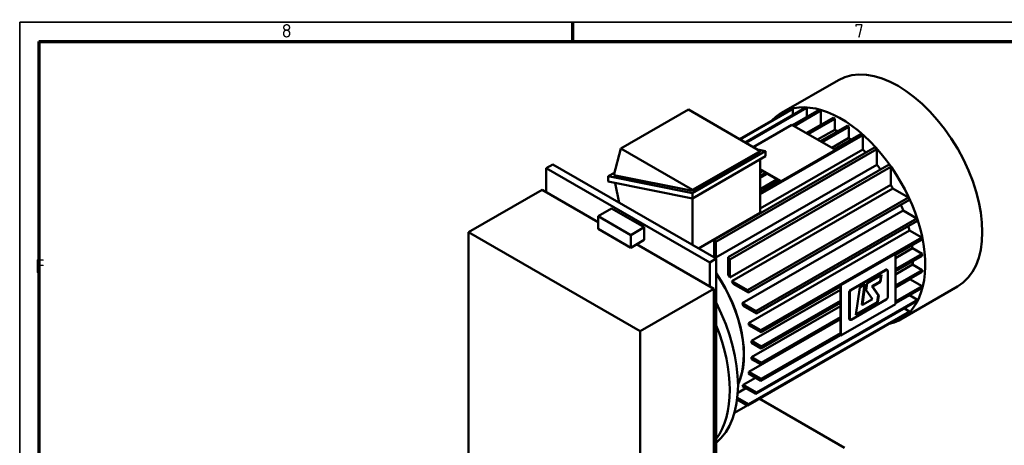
# Model space of a CAD drawing. Header units: millimetres. Extents: x 10 to 2368, y 10 to 1673.
# Tile 5 of 10: x 10 to 521, y 1452 to 1673. Entities that reach past the tile are written whole.
import ezdxf

# ---------------------------------------------------------------- set-up
doc = ezdxf.new("R2010")
doc.units = ezdxf.units.MM
doc.header["$LTSCALE"] = 2
doc.layers.get('0').update_dxf_attribs({"lineweight": 25})
for name, color, linetype, lineweight in [('Rahmen (ISO)', 7, 'Continuous', 70), ('Sichtbar (ISO)', 7, 'Continuous', 50), ('Sichtbar schmal (ISO)', 7, 'Continuous', 35), ('Symbol (ISO)', 7, 'Continuous', 25)]:
    doc.layers.add(name, color=color, linetype=linetype, lineweight=lineweight)
doc.styles.add('Notiztext (DIN)', font='isocpeur.ttf')

# ---------------------------------------------------------------- blocks, each defined once
blk = doc.blocks.new('Ränder Hagen+Goebel Rahmen')
at = {"layer": 'Rahmen (ISO)', "linetype": 'Continuous', "lineweight": 35}
for q in [(5, 5), (1184, 836)]:
    blk.add_line((5, 836), q, dxfattribs=at)
at = {"layer": 'Rahmen (ISO)'}
for p, q in [((148.63, 831), (148.63, 836)), ((10, 831), (1179, 831)), ((10, 831), (10, 10))]:
    blk.add_line(p, q, dxfattribs=at)
at = {"layer": 'Symbol (ISO)', "char_height": 3.5, "style": 'Notiztext (DIN)'}
for s, insert, attachment_point in [('8', (74.31, 832), 8), ('7', (222.94, 832), 8), ('F', (9, 770.92), 7)]:
    blk.add_mtext(s, dxfattribs=dict(at, insert=insert, attachment_point=attachment_point))

msp = doc.modelspace()

# ---------------------------------------------------------------- linework, layer by layer
at = {"layer": 'Sichtbar (ISO)'}
for p, q in [((435.174, 1641.9848), (405.5625, 1624.9327)), ((322.1401, 1606.3993), (357.2125, 1626.5962)), ((357.2125, 1626.5962), (394.5112, 1605.1174)), ((410.5558, 1626.7178), (383.7786, 1611.2978)), ((411.4043, 1626.9361), (384.0133, 1611.1627)), ((417.8308, 1627.5584), (386.6862, 1609.6234)), ((418.6793, 1627.5206), (387.1433, 1609.3602)), ((425.1058, 1626.4622), (411.3349, 1618.5321)), ((411.4043, 1623.8576), (411.4043, 1626.9361)), ((425.4335, 1626.374), (411.5753, 1618.3936)), ((412.0961, 1618.0937), (425.9543, 1626.0741)), ((418.6793, 1622.7614), (418.6793, 1627.5206)), ((425.9543, 1626.0741), (425.4335, 1626.374)), ((425.9543, 1618.7765), (425.9543, 1626.0741)), ((418.5226, 1614.3929), (432.3808, 1622.3733)), ((419.3711, 1613.9043), (433.2293, 1621.8847)), ((433.2293, 1621.8847), (432.3808, 1622.3733)), ((433.2293, 1616.1652), (433.2293, 1621.8847)), ((410.9867, 1618.7326), (390.9274, 1607.1811)), ((410.9867, 1618.7326), (433.6142, 1605.7023)), ((425.9543, 1618.7765), (418.4324, 1614.4449)), ((433.2293, 1616.1652), (424.3372, 1611.0446)), ((425.7976, 1610.2035), (439.6558, 1618.1839)), ((426.6462, 1609.7149), (440.5044, 1617.6953)), ((440.5044, 1617.6953), (439.6558, 1618.1839)), ((440.5044, 1611.8798), (440.5044, 1617.6953)), ((447.7794, 1613.4053), (394.5112, 1582.7302)), ((440.5044, 1611.8798), (431.6956, 1606.8071)), ((433.0727, 1606.0141), (446.9309, 1613.9945)), ((447.4517, 1613.6946), (433.5935, 1605.7142)), ((447.4517, 1613.6946), (446.9309, 1613.9945)), ((447.7794, 1605.9084), (447.7794, 1613.4053)), ((318.4265, 1592.5139), (322.1401, 1606.3993)), ((322.1401, 1606.3993), (359.4387, 1584.9204)), ((454.2059, 1607.0622), (370.6259, 1558.9317)), ((455.0544, 1606.1227), (371.4744, 1557.9922)), ((393.0271, 1605.972), (397.3396, 1605.1174)), ((447.7794, 1605.9084), (394.5112, 1575.2333)), ((433.6142, 1605.7023), (405.3299, 1589.4145)), ((433.6142, 1605.3753), (405.3299, 1589.0874)), ((433.6142, 1605.7023), (433.6142, 1605.3753)), ((455.0544, 1598.0111), (455.0544, 1606.1227)), ((359.4387, 1583.2917), (397.3396, 1605.1174)), ((359.4387, 1584.9204), (394.5112, 1605.1174)), ((359.4387, 1584.3863), (394.5112, 1604.5832)), ((359.4387, 1580.5395), (397.3396, 1602.3652)), ((394.5112, 1605.1174), (394.5112, 1604.5832)), ((394.5112, 1600.7364), (394.5112, 1573.0695)), ((397.3396, 1605.1174), (397.3396, 1602.3652)), ((286.8188, 1598.1051), (283.4247, 1596.1505)), ((283.4247, 1583.7238), (283.4247, 1596.1505)), ((283.4247, 1596.1505), (368.2775, 1547.287)), ((286.8188, 1598.1051), (371.6716, 1549.2416)), ((455.0544, 1598.0111), (371.4744, 1549.8806)), ((461.4809, 1598.0989), (377.9009, 1549.9683)), ((462.3294, 1596.9033), (378.7494, 1548.7728)), ((394.5112, 1595.6446), (405.3299, 1589.4145)), ((397.2294, 1593.7522), (394.5112, 1595.3175)), ((462.3294, 1587.5066), (462.3294, 1596.9033)), ((315.598, 1591.9797), (318.7725, 1593.8078)), ((315.598, 1589.2275), (315.598, 1591.9797)), ((315.598, 1591.9797), (359.4387, 1583.2917)), ((359.4387, 1584.3863), (318.4265, 1592.5139)), ((395.769, 1594.5932), (394.5112, 1593.8689)), ((394.5112, 1592.1868), (397.2294, 1593.7522)), ((394.5112, 1591.2096), (398.078, 1593.2636)), ((403.1274, 1590.3558), (394.5112, 1585.394)), ((397.2294, 1593.7522), (398.078, 1593.2636)), ((404.5044, 1589.5628), (398.078, 1593.2636)), ((281.3034, 1584.9454), (243.1196, 1562.9568)), ((281.3034, 1584.9454), (310.2947, 1568.2504)), ((359.4387, 1580.5395), (315.598, 1589.2275)), ((321.349, 1578.2205), (319.2462, 1588.5046)), ((359.4387, 1584.9204), (359.4387, 1584.3863)), ((462.3294, 1587.5066), (378.7494, 1539.3761)), ((463.346, 1585.7459), (379.7659, 1537.6154)), ((394.5112, 1583.808), (404.5044, 1589.5628)), ((405.0253, 1589.2629), (394.5112, 1583.2082)), ((404.5044, 1589.5628), (405.0253, 1589.2629)), ((405.3299, 1589.0874), (405.0253, 1589.2629)), ((405.3299, 1589.4145), (405.3299, 1589.0874)), ((463.346, 1585.7459), (471.4733, 1581.0657)), ((359.4387, 1583.2917), (359.4387, 1580.5395)), ((359.4387, 1580.5395), (359.4387, 1556.2861)), ((471.4733, 1581.0657), (387.8933, 1532.9351)), ((310.2947, 1571.2251), (317.3658, 1575.2971)), ((317.3658, 1575.2971), (334.3364, 1565.5244)), ((472.0847, 1579.7325), (388.5047, 1531.602)), ((310.2947, 1564.6847), (310.2947, 1571.2251)), ((327.2653, 1561.4524), (310.2947, 1571.2251)), ((362.4025, 1554.5793), (394.5112, 1573.0695)), ((468.808, 1574.1892), (385.228, 1526.0587)), ((475.8238, 1570.1491), (392.2438, 1522.0186)), ((468.808, 1574.1892), (475.8238, 1570.1491)), ((327.2653, 1554.912), (310.2947, 1564.6847)), ((334.3364, 1565.5244), (327.2653, 1561.4524)), ((334.3364, 1558.984), (334.3364, 1565.5244)), ((476.2138, 1568.9435), (392.6337, 1520.813)), ((243.1196, 1393.6369), (243.1196, 1562.9568)), ((243.1196, 1562.9568), (332.215, 1511.6502)), ((327.2653, 1554.912), (327.2653, 1561.4524)), ((472.015, 1563.9312), (388.435, 1515.8006)), ((478.4992, 1560.1972), (394.9192, 1512.0666)), ((478.5862, 1559.7682), (464.7269, 1551.7872)), ((472.015, 1563.9312), (478.4992, 1560.1972)), ((478.5862, 1559.7682), (478.5862, 1559.166)), ((334.3364, 1558.984), (327.2653, 1554.912)), ((330.3612, 1556.6949), (370.3988, 1533.6387)), ((370.6259, 1558.9317), (370.6259, 1550.9165)), ((371.4744, 1557.9922), (371.4744, 1549.8806)), ((464.7269, 1551.185), (478.5862, 1559.166)), ((473.5562, 1554.6324), (464.7269, 1549.5479)), ((473.5562, 1554.6324), (478.5862, 1551.7358)), ((371.6716, 1549.2416), (368.2775, 1547.287)), ((371.6716, 1549.2416), (371.6716, 1434.785)), ((377.9009, 1549.9683), (377.9009, 1540.7797)), ((464.444, 1551.9765), (436.1597, 1535.6887)), ((464.7269, 1551.8136), (436.4426, 1535.5258)), ((464.7269, 1551.8136), (464.444, 1551.9765)), ((464.7269, 1525.6521), (464.7269, 1551.8136)), ((464.7269, 1543.7548), (478.5862, 1551.7358)), ((464.7269, 1542.7737), (478.5862, 1550.7548)), ((478.5862, 1551.7358), (478.5862, 1550.7548)), ((368.2775, 1547.287), (368.2775, 1534.8603)), ((378.7494, 1548.7728), (378.7494, 1539.3761)), ((473.6393, 1546.1732), (464.7269, 1541.0409)), ((473.6393, 1546.1732), (478.5862, 1543.3245)), ((441.5338, 1533.0618), (459.6357, 1543.486)), ((459.9185, 1543.3231), (441.8166, 1532.8989)), ((457.5294, 1540.8027), (450, 1536.4668)), ((456.7478, 1537.4082), (457.1969, 1540.6112)), ((457.0307, 1537.2453), (457.5294, 1540.8027)), ((460.2345, 1543.5448), (460.5174, 1543.3819)), ((460.7671, 1529.4229), (460.7671, 1542.8307)), ((464.7269, 1535.3435), (478.5862, 1543.3245)), ((464.7269, 1534.3624), (478.5862, 1542.3435)), ((478.5862, 1543.3245), (478.5862, 1542.3435)), ((387.8933, 1532.9351), (379.7659, 1537.6154)), ((388.5047, 1531.602), (380.5574, 1536.1785)), ((436.1597, 1535.3365), (395.0061, 1511.6377)), ((395.0061, 1511.0355), (436.1597, 1534.7343)), ((436.1597, 1535.6887), (436.1597, 1535.3365)), ((436.4426, 1535.5258), (436.1597, 1535.6887)), ((436.1597, 1534.7343), (436.1597, 1535.3365)), ((436.1597, 1534.7343), (436.1597, 1527.3041)), ((436.4426, 1509.3643), (436.4426, 1535.5258)), ((446.2157, 1534.2876), (444.2208, 1520.058)), ((449.0877, 1535.9415), (446.2157, 1534.2876)), ((447.3087, 1525.4322), (448.7552, 1535.75)), ((447.5915, 1525.2693), (449.0877, 1535.9415)), ((450, 1536.4668), (449.5012, 1532.9094)), ((452.4844, 1534.9531), (456.7478, 1537.4082)), ((452.7672, 1534.7902), (452.4844, 1534.9531)), ((455.7504, 1530.2934), (452.4844, 1534.9531)), ((452.7672, 1534.7902), (457.0307, 1537.2453)), ((456.0332, 1530.1306), (452.7672, 1534.7902)), ((457.0307, 1537.2453), (456.7478, 1537.4082)), ((472.2744, 1538.548), (464.7269, 1534.2017)), ((464.7269, 1526.9322), (478.5862, 1534.9133)), ((478.5862, 1534.3111), (464.7269, 1526.3301)), ((478.4992, 1533.9823), (464.7269, 1526.0513)), ((496.9342, 1534.7365), (467.3227, 1517.6843)), ((472.2744, 1538.548), (478.5862, 1534.9133)), ((478.5862, 1534.9133), (478.5862, 1534.3111)), ((370.3988, 1533.6387), (332.215, 1511.6502)), ((370.3988, 1533.6387), (370.3988, 1321.0765)), ((436.1597, 1533.0972), (389.9762, 1506.5018)), ((440.6852, 1518.1843), (440.6852, 1531.5921)), ((440.9681, 1531.4292), (440.9681, 1518.0214)), ((449.5012, 1532.9094), (452.7672, 1528.2498)), ((455.2516, 1526.7361), (455.7504, 1530.2934)), ((455.5345, 1526.5732), (456.0332, 1530.1306)), ((456.0332, 1530.1306), (455.7504, 1530.2934)), ((472.0478, 1530.2672), (476.2138, 1527.8681)), ((392.2438, 1522.0186), (385.228, 1526.0587)), ((392.6337, 1520.813), (385.7013, 1524.805)), ((436.1597, 1524.5902), (390.0593, 1498.0427)), ((475.8238, 1527.1116), (392.2438, 1478.9811)), ((476.2138, 1527.8681), (392.6337, 1479.7376)), ((395.0061, 1503.6053), (436.1597, 1527.3041)), ((395.0061, 1502.6242), (436.1597, 1526.323)), ((436.1597, 1526.323), (436.1597, 1527.3041)), ((436.1597, 1526.323), (436.1597, 1518.8928)), ((464.7269, 1525.6521), (436.4426, 1509.3643)), ((441.8166, 1517.529), (459.9185, 1527.9532)), ((444.2208, 1520.058), (455.5345, 1526.5732)), ((444.2704, 1520.4124), (455.2516, 1526.7361)), ((447.5915, 1525.2693), (447.3087, 1525.4322)), ((452.7672, 1528.2498), (447.5915, 1525.2693)), ((455.5345, 1526.5732), (455.2516, 1526.7361)), ((471.4733, 1521.2057), (387.8933, 1473.0751)), ((472.0847, 1521.8346), (388.5047, 1473.7041)), ((395.0061, 1495.194), (436.1597, 1518.8928)), ((436.1597, 1517.9117), (436.1597, 1518.8928)), ((469.3724, 1523.3965), (472.0847, 1521.8346)), ((462.3294, 1515.8992), (381.1555, 1469.1543)), ((394.9192, 1512.0666), (388.435, 1515.8006)), ((436.1597, 1517.7509), (388.6943, 1490.4174)), ((395.0061, 1511.0355), (388.6943, 1514.6702)), ((395.0061, 1494.2129), (436.1597, 1517.9117)), ((436.1597, 1517.9117), (436.1597, 1510.4815)), ((440.9349, 1517.633), (441.2178, 1517.4702)), ((462.3294, 1515.94), (462.3294, 1515.8992)), ((332.215, 1511.6502), (332.215, 1341.6558)), ((436.1597, 1509.6006), (394.9192, 1485.8517)), ((395.0061, 1511.6377), (395.0061, 1511.0355)), ((395.0061, 1486.7827), (436.1597, 1510.4815)), ((436.1597, 1509.8793), (395.0061, 1486.1806)), ((436.1597, 1509.8793), (436.1597, 1510.4815)), ((436.1597, 1509.8793), (436.1597, 1509.5271)), ((436.1597, 1509.5271), (436.4426, 1509.3643)), ((395.0061, 1503.6053), (389.9762, 1506.5018)), ((395.0061, 1502.6242), (390.0593, 1505.4729)), ((395.0061, 1503.6053), (395.0061, 1502.6242)), ((395.0061, 1495.194), (390.0593, 1498.0427)), ((395.0061, 1494.2129), (389.9762, 1497.1095)), ((395.0061, 1495.194), (395.0061, 1494.2129)), ((394.9192, 1485.8517), (388.435, 1489.5857)), ((395.0061, 1486.7827), (388.6943, 1490.4174)), ((392.2438, 1478.9811), (385.228, 1483.0212)), ((392.1527, 1487.4448), (385.7013, 1483.7297)), ((392.6337, 1479.7376), (385.7013, 1483.7297)), ((395.0061, 1486.7827), (395.0061, 1486.1806)), ((387.0088, 1481.9958), (382.8657, 1479.6099)), ((387.8933, 1473.0751), (382.5451, 1476.1549)), ((388.5047, 1473.7041), (382.6516, 1477.0747)), ((394.0238, 1476.5646), (438.2811, 1451.0785))]:
    msp.add_line(p, q, dxfattribs=at)
for centre, major_axis, start_param, end_param in [((466.0541, 1588.3606), (30.8801, -53.6242), 0, 3.14159265), ((436.4426, 1571.3085), (-30.8801, 53.6242), 2.96661592, 6.45816204), ((436.4426, 1571.3085), (-30.7404, 53.3815), 6.11211694, 6.13612863), ((436.4426, 1571.3085), (-30.7404, 53.3815), 5.91977485, 5.9412144), ((436.4426, 1571.3085), (30.7404, -53.3815), 2.61364634, 2.62143031), ((436.4426, 1571.3085), (-26.3489, 45.7556), 5.78091976, 5.78447486), ((436.4426, 1571.3085), (-26.3489, 45.7556), 5.54393872, 5.58589216), ((436.4426, 1571.3085), (-26.3489, 45.7556), 5.35771457, 5.39071312), ((436.4426, 1571.3086), (30.7403, -53.3815), 2.09482608, 2.10261006), ((436.4426, 1571.3085), (-26.3489, 45.7556), 5.14464702, 5.19120106), ((436.4426, 1571.3085), (30.7404, -53.3815), 1.91663465, 1.9380742), ((436.4426, 1571.3085), (-26.3489, 45.7556), 4.91686322, 4.97784712), ((436.4426, 1571.3085), (30.7404, -53.3815), 1.72172043, 1.74573211), ((436.4426, 1571.3085), (-26.3489, 45.7556), 4.69506879, 4.73357659), ((436.4426, 1571.3085), (30.7404, -53.3815), 1.39972796, 1.42373965), ((436.4426, 1571.3085), (-26.3489, 45.7556), 4.45079825, 4.51245181), ((436.4426, 1571.3085), (30.7404, -53.3815), 1.20738587, 1.22882542), ((436.4426, 1571.3085), (-26.3489, 45.7556), 4.23744431, 4.28476708), ((436.4426, 1571.3085), (30.7404, -53.3815), 1.04285001, 1.05063398), ((352.8626, 1523.178), (30.7404, -53.3815), 1.91663465, 1.9380742), ((436.4426, 1571.3085), (-26.3489, 45.7556), 4.03793225, 4.07188016), ((352.8626, 1523.178), (26.3489, -45.7556), 1.83625447, 1.86227979), ((352.8626, 1523.178), (30.7404, -53.3815), 1.72172043, 1.74573211), ((436.4426, 1571.3085), (-26.3489, 45.7556), 3.84275322, 3.88575708), ((348.7613, 1520.8162), (26.3489, -45.7556), 0.3761365, 1.69747041), ((348.7613, 1520.8162), (26.2491, -45.5823), 0.38471924, 1.69451203), ((352.8626, 1523.178), (26.3489, -45.7556), 1.59198394, 1.62306407), ((459.6357, 1542.5049), (0.5988, 1.0399), 0, 0.78346445), ((459.9185, 1542.342), (0.5988, 1.0399), 5.49585344, 7.06664976), ((352.8626, 1523.178), (26.3489, -45.7556), 1.522396, 1.55347614), ((436.4426, 1571.3085), (-26.3489, 45.7556), 3.64417052, 3.6496221), ((436.4426, 1571.3085), (30.7403, -53.3815), 0.52402976, 0.53181373), ((352.8626, 1523.178), (30.7404, -53.3815), 1.39972796, 1.42373965), ((441.5338, 1532.0807), (0.5988, 1.0399), 0.78346445, 2.35426078), ((441.8166, 1531.9178), (-0.5988, -1.0399), 3.92505711, 5.49585344), ((459.9185, 1528.9343), (0.5988, 1.0399), 3.92505711, 5.49585344), ((333.4878, 1512.0208), (34.9323, -60.6608), 0.09761872, 1.47704503), ((352.8626, 1523.178), (26.3489, -45.7556), 1.28318028, 1.3092056), ((436.4426, 1571.3085), (30.7404, -53.3815), 0.34583833, 0.36727788), ((352.8626, 1523.178), (30.7404, -53.3815), 1.20738587, 1.22882542), ((436.4426, 1571.3085), (30.7404, -53.3815), 0.1509241, 0.17493579), ((329.2452, 1509.5776), (34.9323, -60.6608), 0.24623235, 1.3284314), ((352.8626, 1523.178), (26.3489, -45.7556), 1.07208588, 1.09585166), ((441.5338, 1518.6729), (-0.5988, -1.0399), 5.49585344, 6.28318531), ((441.8166, 1518.5101), (-0.5988, -1.0399), 5.49585344, 7.06664976), ((352.8626, 1523.178), (30.7404, -53.3815), 1.04285001, 1.05063398), ((352.8626, 1523.178), (26.3489, -45.7556), 0.87350318, 0.8963396), ((352.8626, 1523.178), (26.3489, -45.7556), 0.67832414, 0.70116057), ((352.8626, 1523.178), (26.3489, -45.7556), 0.47881208, 0.50257786), ((352.8626, 1523.178), (26.3489, -45.7556), 0.26545814, 0.29148347), ((352.8626, 1523.1779), (30.7403, -53.3815), 0.52402976, 0.53181373), ((352.8626, 1523.178), (30.7404, -53.3815), 0.34583833, 0.36727788), ((352.8626, 1523.178), (30.7404, -53.3815), 0.1509241, 0.17493579)]:
    msp.add_ellipse(centre, major_axis=major_axis, ratio=0.57809312, start_param=start_param, end_param=end_param, dxfattribs=at)
at = {"layer": 'Sichtbar schmal (ISO)'}
for p, q in [((459.9185, 1543.3231), (459.6357, 1543.486)), ((440.9681, 1531.4292), (440.6852, 1531.5921)), ((441.8166, 1532.8989), (441.5338, 1533.0618)), ((440.9681, 1518.0214), (440.6852, 1518.1843))]:
    msp.add_line(p, q, dxfattribs=at)

# ---------------------------------------------------------------- block references
at = {"xscale": 2, "yscale": 2, "zscale": 2}
msp.add_blockref('Ränder Hagen+Goebel Rahmen', (0, 0), dxfattribs=at)

doc.saveas('drawing.dxf')
